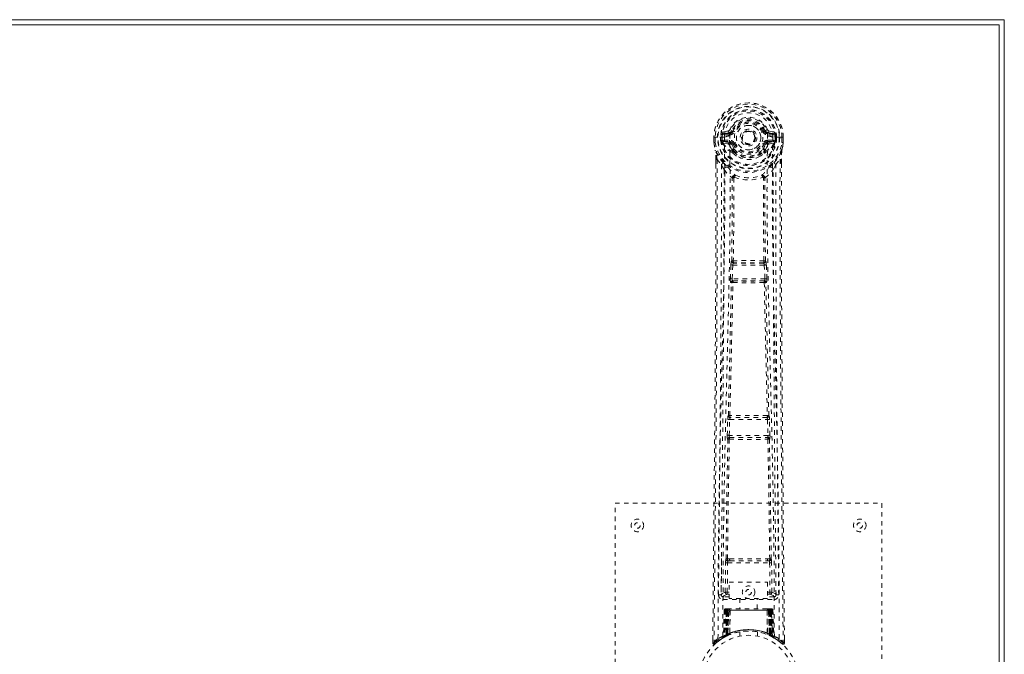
# Model space of a CAD drawing. Header units: inches. Extents: x 16.5 to 112, y 45 to 74.8.
# Tile 7 of 7: x 89.8 to 112, y 60.5 to 74.8. Entities that reach past the tile are written whole.
import ezdxf

# ---------------------------------------------------------------- set-up
doc = ezdxf.new("R2010")
doc.units = ezdxf.units.IN
doc.header["$MEASUREMENT"] = 0
doc.linetypes.add('SLD-Dashed', pattern=[0.075, 0.05, -0.025])
doc.linetypes.add('SLD-Solid', pattern=[0])

msp = doc.modelspace()

# ---------------------------------------------------------------- linework, layer by layer
at = {"color": 7, "linetype": 'SLD-Solid', "lineweight": 15}
for p, q in [((16.481, 74.754), (111.981, 74.754)), ((111.863, 74.636), (16.599, 74.636)), ((16.599, 74.636), (111.863, 74.636)), ((111.863, 45.123), (111.863, 74.636)), ((111.863, 74.636), (111.863, 45.123)), ((111.981, 74.754), (111.981, 45.004))]:
    msp.add_line(p, q, dxfattribs=at)
at = {"color": 7, "linetype": 'SLD-Dashed', "lineweight": 0}
for p, q in [((105.775, 72.254), (105.656, 72.231)), ((105.686, 72.194), (105.803, 72.215)), ((105.686, 72.194), (105.686, 72.164)), ((105.803, 72.194), (105.686, 72.194)), ((105.803, 72.215), (105.803, 72.194)), ((105.803, 72.164), (105.803, 72.194)), ((105.808, 72.281), (105.862, 72.258)), ((105.858, 72.25), (105.862, 72.258)), ((105.862, 72.258), (105.885, 72.249)), ((106.578, 72.249), (106.6, 72.258)), ((106.6, 72.258), (106.604, 72.25)), ((106.66, 72.215), (106.777, 72.194)), ((106.66, 72.215), (106.66, 72.194)), ((106.777, 72.194), (106.66, 72.194)), ((106.66, 72.164), (106.66, 72.194)), ((106.807, 72.231), (106.688, 72.254)), ((106.777, 72.164), (106.777, 72.194)), ((105.452, 72.111), (105.452, 71.994)), ((105.456, 72.111), (105.452, 72.111)), ((105.452, 71.994), (105.452, 71.989)), ((105.453, 72.111), (105.453, 71.994)), ((105.509, 72.11), (105.456, 72.111)), ((105.481, 72.109), (105.482, 71.994)), ((105.532, 72.11), (105.509, 72.11)), ((105.538, 72.11), (105.532, 72.11)), ((105.688, 72.11), (105.538, 72.11)), ((105.603, 72.037), (105.603, 72.109)), ((105.603, 72.037), (105.633, 72.038)), ((105.603, 72.037), (105.603, 72.037)), ((105.638, 72.109), (105.632, 72.109)), ((105.632, 72.109), (105.633, 72.038)), ((105.633, 72.038), (105.638, 72.019)), ((105.638, 72.031), (105.638, 72.109)), ((105.638, 72.019), (105.638, 72.031)), ((105.645, 71.994), (105.648, 71.99)), ((105.658, 71.979), (105.648, 71.99)), ((105.658, 71.979), (105.773, 71.958)), ((105.673, 72.042), (105.673, 72.012)), ((105.673, 72.042), (105.803, 72.042)), ((105.803, 71.988), (105.673, 72.012)), ((105.673, 72.012), (105.803, 72.012)), ((105.803, 72.164), (105.686, 72.164)), ((105.803, 72.042), (105.803, 72.012)), ((105.803, 71.988), (105.803, 72.012)), ((105.858, 71.946), (105.85, 71.958)), ((105.885, 71.958), (105.858, 71.946)), ((106.388, 72.103), (106.387, 72.088)), ((106.388, 72.112), (106.388, 72.103)), ((106.605, 71.946), (106.578, 71.958)), ((106.612, 71.958), (106.605, 71.946)), ((106.777, 72.164), (106.66, 72.164)), ((106.66, 72.042), (106.66, 72.012)), ((106.66, 72.042), (106.79, 72.042)), ((106.79, 72.012), (106.66, 71.988)), ((106.66, 71.988), (106.66, 72.012)), ((106.66, 72.012), (106.79, 72.012)), ((106.689, 71.958), (106.805, 71.979)), ((106.774, 72.11), (106.775, 72.11)), ((106.925, 72.11), (106.775, 72.11)), ((106.79, 72.012), (106.79, 72.042)), ((106.815, 71.99), (106.805, 71.979)), ((106.805, 71.979), (106.805, 71.979)), ((106.805, 71.979), (106.805, 71.979)), ((106.815, 71.99), (106.818, 71.994)), ((106.83, 72.038), (106.824, 72.019)), ((106.824, 72.019), (106.825, 72.031)), ((106.825, 72.109), (106.83, 72.109)), ((106.825, 72.031), (106.825, 72.109)), ((106.83, 72.038), (106.83, 72.109)), ((106.86, 72.109), (106.86, 72.037)), ((106.86, 72.109), (106.86, 72.109)), ((106.86, 72.037), (106.86, 72.037)), ((106.931, 72.11), (106.925, 72.11)), ((106.954, 72.11), (106.931, 72.11)), ((107.007, 72.111), (106.954, 72.11)), ((106.981, 71.994), (106.981, 72.109)), ((107.011, 72.111), (107.007, 72.111)), ((107.009, 71.994), (107.01, 72.111)), ((107.011, 72.111), (107.01, 71.994)), ((107.01, 71.989), (107.01, 71.994)), ((105.86, 71.798), (105.86, 71.82)), ((105.878, 71.753), (105.867, 71.77)), ((105.883, 71.825), (105.883, 71.803)), ((106.579, 71.803), (106.58, 71.825)), ((106.596, 71.77), (106.584, 71.753)), ((106.603, 71.798), (106.603, 71.82)), ((105.495, 71.611), (105.495, 71.509)), ((105.496, 71.611), (105.496, 71.509)), ((105.524, 71.61), (105.62, 71.495)), ((106.842, 71.495), (106.938, 71.61)), ((106.967, 71.522), (106.967, 71.611)), ((106.968, 71.611), (106.968, 71.522)), ((105.68, 71.382), (105.62, 71.495)), ((106.842, 71.495), (106.783, 71.382)), ((105.852, 69.329), (105.851, 69.329)), ((106.611, 69.329), (106.61, 69.329)), ((105.821, 68.93), (105.833, 69.239)), ((105.833, 69.239), (105.835, 69.272)), ((105.865, 68.928), (105.877, 69.237)), ((105.877, 69.237), (106.585, 69.237)), ((105.896, 69.282), (105.896, 69.282)), ((106.567, 69.282), (105.896, 69.282)), ((106.566, 69.282), (106.567, 69.282)), ((106.585, 69.237), (106.597, 68.928)), ((106.63, 69.239), (106.627, 69.272)), ((106.642, 68.93), (106.63, 69.239)), ((106.597, 68.928), (105.865, 68.928)), ((105.888, 68.879), (105.875, 68.883)), ((105.875, 68.883), (106.587, 68.883)), ((106.587, 68.883), (106.575, 68.879)), ((105.844, 68.836), (105.831, 68.84)), ((106.619, 68.836), (106.632, 68.84)), ((105.751, 65.407), (105.762, 65.76)), ((105.776, 65.85), (105.775, 65.85)), ((105.796, 65.406), (105.807, 65.759)), ((105.807, 65.759), (106.656, 65.759)), ((105.82, 65.804), (105.821, 65.804)), ((106.643, 65.804), (105.82, 65.804)), ((106.642, 65.804), (106.643, 65.804)), ((106.656, 65.759), (106.667, 65.406)), ((106.687, 65.85), (106.687, 65.85)), ((106.711, 65.407), (106.7, 65.76)), ((105.759, 65.318), (105.764, 65.315)), ((106.667, 65.406), (105.796, 65.406)), ((105.809, 65.359), (105.803, 65.361)), ((105.803, 65.361), (106.659, 65.361)), ((106.659, 65.361), (106.654, 65.359)), ((106.698, 65.315), (106.704, 65.318)), ((103.231, 55.879), (103.231, 63.879)), ((103.231, 63.879), (109.231, 63.879)), ((109.231, 63.879), (109.231, 55.879)), ((105.622, 62.637), (105.615, 61.823)), ((105.707, 61.876), (105.714, 62.536)), ((105.752, 61.876), (105.759, 62.536)), ((105.805, 62.627), (105.757, 62.626)), ((105.759, 62.536), (106.704, 62.536)), ((105.768, 62.58), (105.815, 62.58)), ((105.815, 62.58), (106.647, 62.58)), ((106.647, 62.58), (106.695, 62.58)), ((106.706, 62.626), (106.657, 62.627)), ((106.704, 62.536), (106.711, 61.876)), ((106.756, 61.876), (106.749, 62.536)), ((106.848, 61.823), (106.84, 62.637)), ((105.794, 62.103), (106.655, 62.103)), ((105.794, 61.737), (105.794, 62.103)), ((106.655, 62.103), (106.655, 61.737)), ((105.615, 61.823), (105.615, 61.821)), ((105.615, 61.821), (105.615, 61.812)), ((105.615, 61.819), (105.618, 61.802)), ((105.66, 61.774), (105.66, 61.713)), ((105.794, 61.774), (105.66, 61.774)), ((105.707, 61.876), (105.752, 61.876)), ((105.752, 61.831), (105.752, 61.876)), ((105.794, 61.876), (105.752, 61.876)), ((105.794, 61.831), (105.752, 61.831)), ((106.655, 61.876), (106.711, 61.876)), ((106.655, 61.831), (106.711, 61.831)), ((106.803, 61.774), (106.655, 61.774)), ((106.756, 61.876), (106.711, 61.876)), ((106.711, 61.831), (106.711, 61.876)), ((106.803, 61.713), (106.803, 61.774)), ((106.845, 61.802), (106.848, 61.819)), ((106.847, 61.812), (106.848, 61.821)), ((106.848, 61.821), (106.848, 61.823)), ((105.66, 61.713), (106.803, 61.713)), ((106.655, 61.737), (105.794, 61.737)), ((106.036, 61.737), (106.036, 61.504)), ((106.426, 61.504), (106.426, 61.737)), ((105.685, 61.475), (105.664, 60.87)), ((105.698, 61.475), (105.677, 60.878)), ((105.698, 61.475), (105.685, 61.475)), ((105.717, 61.475), (105.696, 60.889)), ((105.719, 61.479), (105.697, 60.885)), ((105.716, 61.504), (105.712, 61.504)), ((105.717, 61.504), (105.717, 61.504)), ((105.783, 61.475), (105.717, 61.475)), ((105.724, 61.504), (105.724, 61.502)), ((105.729, 61.504), (105.724, 61.504)), ((105.724, 61.475), (105.724, 60.918)), ((105.738, 61.504), (105.728, 61.504)), ((105.729, 61.475), (106.734, 61.475)), ((105.729, 60.921), (105.729, 61.475)), ((105.737, 60.925), (105.737, 61.475)), ((105.742, 61.504), (105.738, 61.504)), ((105.741, 61.475), (105.741, 60.927)), ((106.721, 61.475), (105.741, 61.475)), ((105.813, 61.504), (105.747, 61.504)), ((105.756, 61.475), (105.756, 60.933)), ((105.759, 61.475), (105.756, 61.475)), ((105.759, 61.475), (106.703, 61.475)), ((105.759, 60.935), (105.759, 61.475)), ((105.764, 60.924), (105.783, 61.475)), ((105.785, 61.475), (105.766, 60.924)), ((105.783, 61.475), (105.785, 61.475)), ((105.808, 60.953), (105.813, 61.477)), ((105.815, 61.475), (105.811, 60.954)), ((105.815, 61.475), (105.813, 61.477)), ((106.647, 61.504), (105.815, 61.504)), ((106.648, 61.475), (105.815, 61.475)), ((106.649, 61.477), (106.648, 61.475)), ((106.652, 60.954), (106.648, 61.475)), ((106.716, 61.504), (106.649, 61.504)), ((106.649, 61.477), (106.654, 60.953)), ((106.678, 61.475), (106.679, 61.475)), ((106.697, 60.924), (106.678, 61.475)), ((106.746, 61.475), (106.679, 61.475)), ((106.679, 61.475), (106.698, 60.924)), ((106.707, 61.475), (106.703, 61.475)), ((106.703, 61.475), (106.703, 60.935)), ((106.707, 60.933), (106.707, 61.475)), ((106.725, 61.504), (106.721, 61.504)), ((106.721, 60.927), (106.721, 61.475)), ((106.734, 61.504), (106.725, 61.504)), ((106.725, 61.475), (106.726, 60.925)), ((106.738, 61.504), (106.733, 61.504)), ((106.734, 61.475), (106.734, 60.921)), ((106.739, 60.918), (106.739, 61.475)), ((106.766, 60.885), (106.744, 61.479)), ((106.746, 61.504), (106.746, 61.504)), ((106.746, 61.475), (106.766, 60.889)), ((106.751, 61.504), (106.747, 61.504)), ((106.764, 61.475), (106.785, 60.878)), ((106.778, 61.475), (106.764, 61.475)), ((106.778, 61.475), (106.799, 60.87)), ((105.681, 60.863), (105.747, 60.898)), ((105.696, 60.889), (105.764, 60.924)), ((105.704, 60.895), (105.709, 60.893)), ((105.724, 60.918), (105.729, 60.921)), ((105.736, 60.892), (105.724, 60.918)), ((105.736, 60.892), (105.728, 60.888)), ((105.741, 60.895), (105.729, 60.921)), ((105.741, 60.895), (105.736, 60.892)), ((105.749, 60.899), (105.737, 60.925)), ((105.754, 60.901), (105.741, 60.927)), ((105.767, 60.907), (105.741, 60.895)), ((105.747, 60.898), (105.749, 60.898)), ((105.749, 60.899), (105.754, 60.901)), ((105.767, 60.907), (105.756, 60.933)), ((105.771, 60.909), (105.759, 60.935)), ((105.766, 60.924), (105.764, 60.924)), ((105.808, 60.953), (105.811, 60.954)), ((105.811, 60.926), (105.814, 60.927)), ((106.031, 60.987), (106.031, 60.89)), ((106.431, 60.89), (106.431, 60.987)), ((106.648, 60.927), (106.651, 60.926)), ((106.652, 60.954), (106.654, 60.953)), ((106.695, 60.907), (106.692, 60.909)), ((106.707, 60.933), (106.695, 60.907)), ((106.698, 60.924), (106.697, 60.924)), ((106.698, 60.924), (106.766, 60.889)), ((106.721, 60.927), (106.709, 60.901)), ((106.709, 60.901), (106.713, 60.899)), ((106.726, 60.925), (106.713, 60.899)), ((106.714, 60.898), (106.715, 60.898)), ((106.715, 60.898), (106.782, 60.863)), ((106.734, 60.921), (106.721, 60.895)), ((106.726, 60.892), (106.721, 60.895)), ((106.739, 60.918), (106.726, 60.892)), ((106.734, 60.921), (106.739, 60.918)), ((105.425, 60.823), (105.425, 60.738)), ((105.425, 60.738), (105.454, 60.737)), ((105.475, 60.715), (105.576, 60.796)), ((105.585, 60.803), (105.646, 60.841)), ((105.649, 60.845), (105.663, 60.853)), ((105.664, 60.87), (105.677, 60.878)), ((106.785, 60.878), (106.799, 60.87)), ((106.8, 60.853), (106.813, 60.845)), ((107.038, 60.738), (107.037, 60.822))]:
    msp.add_line(p, q, dxfattribs=at)
at = {"color": 7, "linetype": 'SLD-Dashed', "lineweight": 0, "flags": 128}
for points in [[(105.806, 72.14), (105.811, 72.218), (105.834, 72.293), (105.873, 72.363), (105.927, 72.424), (105.992, 72.474), (106.067, 72.51), (106.148, 72.533), (106.231, 72.54), (106.315, 72.533), (106.396, 72.51), (106.47, 72.474), (106.536, 72.424), (106.59, 72.363), (106.629, 72.293), (106.652, 72.218), (106.657, 72.14)], [(105.686, 72.164), (105.663, 72.169), (105.643, 72.182)], [(105.912, 72.237), (105.907, 72.24), (105.902, 72.242), (105.897, 72.244), (105.893, 72.245), (105.89, 72.247), (105.887, 72.248), (105.885, 72.249), (105.885, 72.249)], [(106.55, 72.237), (106.556, 72.24), (106.561, 72.242), (106.565, 72.244), (106.57, 72.245), (106.573, 72.247), (106.576, 72.248), (106.577, 72.249), (106.578, 72.249)], [(106.819, 72.182), (106.8, 72.169), (106.777, 72.164)], [(105.452, 72.111), (105.451, 72.11), (105.452, 72.11), (105.455, 72.11), (105.459, 72.11), (105.463, 72.11), (105.469, 72.11), (105.475, 72.11), (105.481, 72.109)], [(105.452, 71.994), (105.465, 71.899), (105.481, 71.823)], [(105.452, 71.989), (105.453, 71.99), (105.455, 71.99), (105.458, 71.99), (105.462, 71.991), (105.466, 71.991), (105.471, 71.992), (105.476, 71.993), (105.482, 71.994)], [(105.482, 71.994), (105.475, 71.994), (105.469, 71.994), (105.464, 71.994), (105.459, 71.994), (105.455, 71.994), (105.453, 71.994), (105.452, 71.994), (105.452, 71.994)], [(105.452, 71.989), (105.464, 71.901), (105.483, 71.813)], [(105.543, 60.832), (105.549, 62.422), (105.567, 64.011), (105.598, 65.598), (105.636, 67.181), (105.665, 68.42), (105.689, 69.656), (105.698, 70.886), (105.688, 72.11)], [(105.633, 72.038), (105.633, 72.038), (105.633, 72.038)], [(105.638, 72.031), (105.655, 72.04), (105.673, 72.042)], [(105.652, 60.887), (105.659, 62.473), (105.679, 64.058), (105.712, 65.641), (105.752, 67.219), (105.784, 68.457), (105.808, 69.69), (105.818, 70.918), (105.806, 72.14)], [(105.801, 71.936), (105.787, 71.953), (105.773, 71.958)], [(105.912, 71.969), (105.907, 71.967), (105.902, 71.965), (105.897, 71.963), (105.893, 71.961), (105.89, 71.96), (105.887, 71.959), (105.885, 71.958), (105.885, 71.958)], [(106.55, 71.969), (106.556, 71.967), (106.561, 71.965), (106.565, 71.963), (106.57, 71.961), (106.573, 71.96), (106.576, 71.959), (106.577, 71.958), (106.578, 71.958)], [(106.81, 60.887), (106.804, 62.473), (106.784, 64.058), (106.751, 65.641), (106.71, 67.219), (106.679, 68.457), (106.654, 69.69), (106.645, 70.918), (106.657, 72.14)], [(106.662, 71.936), (106.675, 71.953), (106.689, 71.958)], [(106.919, 60.832), (106.914, 62.422), (106.895, 64.011), (106.865, 65.598), (106.827, 67.181), (106.797, 68.42), (106.774, 69.656), (106.764, 70.886), (106.775, 72.11)], [(106.79, 72.042), (106.808, 72.04), (106.825, 72.031)], [(106.83, 72.109), (106.834, 72.109), (106.84, 72.109), (106.849, 72.109), (106.86, 72.109)], [(106.86, 72.037), (106.849, 72.037), (106.84, 72.038), (106.833, 72.038), (106.83, 72.038)], [(106.83, 72.038), (106.83, 72.038), (106.83, 72.038)], [(106.98, 71.813), (106.997, 71.891), (107.01, 71.989)], [(106.981, 72.109), (106.988, 72.11), (106.994, 72.11), (106.999, 72.11), (107.004, 72.11), (107.008, 72.11), (107.01, 72.11), (107.011, 72.11), (107.011, 72.111)], [(107.01, 71.994), (107.011, 71.994), (107.01, 71.994), (107.007, 71.994), (107.004, 71.994), (106.999, 71.994), (106.993, 71.994), (106.987, 71.994), (106.981, 71.994)], [(107.01, 71.989), (107.009, 71.99), (107.007, 71.99), (107.005, 71.99), (107.001, 71.991), (106.997, 71.991), (106.992, 71.992), (106.986, 71.993), (106.981, 71.994)], [(107.01, 71.994), (106.998, 71.899), (106.982, 71.823)], [(105.481, 71.823), (105.481, 71.818), (105.483, 71.813)], [(105.663, 71.535), (105.562, 71.658), (105.483, 71.813)], [(105.86, 71.82), (105.829, 71.871), (105.801, 71.936)], [(105.858, 71.946), (105.884, 71.886), (105.912, 71.838)], [(105.878, 71.753), (105.954, 71.693), (106.004, 71.667)], [(106.459, 71.667), (106.509, 71.693), (106.584, 71.753)], [(106.603, 71.82), (106.634, 71.871), (106.662, 71.936)], [(106.8, 71.535), (106.901, 71.658), (106.98, 71.813)], [(106.98, 71.813), (106.982, 71.818), (106.982, 71.823)], [(105.524, 71.61), (105.526, 70.796), (105.525, 69.947), (105.523, 69.063), (105.519, 68.261), (105.516, 67.744), (105.512, 67.202), (105.508, 66.635), (105.504, 66.072), (105.5, 65.584), (105.494, 64.937), (105.488, 64.249), (105.481, 63.52), (105.474, 62.843), (105.454, 60.737)], [(105.495, 71.611), (105.494, 71.611), (105.495, 71.611), (105.498, 71.61), (105.501, 71.61), (105.506, 71.61), (105.512, 71.61), (105.518, 71.61), (105.524, 71.61)], [(106.938, 71.61), (106.937, 70.872), (106.938, 70.091), (106.94, 69.268), (106.943, 68.403), (106.948, 67.606), (106.953, 66.777), (106.955, 66.586), (106.956, 66.393), (106.958, 66.199), (106.959, 66.066), (106.96, 65.936), (106.961, 65.801), (106.962, 65.66), (106.966, 65.206), (106.971, 64.702), (106.976, 64.146), (106.979, 63.795), (106.983, 63.423), (106.987, 63.02), (106.99, 62.644), (106.995, 62.154), (106.999, 61.718), (107.003, 61.336), (107.006, 61.01), (107.008, 60.738)], [(106.938, 71.61), (106.944, 71.61), (106.95, 71.61), (106.956, 71.61), (106.961, 71.61), (106.965, 71.61), (106.967, 71.611), (106.968, 71.611), (106.968, 71.611)], [(106.968, 71.522), (106.971, 68.894), (106.988, 66.175), (107.012, 63.457), (107.038, 60.738)], [(105.495, 71.509), (105.492, 68.893), (105.475, 66.177), (105.45, 63.455), (105.425, 60.738)], [(105.62, 71.495), (105.621, 70.754), (105.619, 69.982), (105.616, 69.179), (105.613, 68.413), (105.607, 67.638), (105.602, 66.862), (105.595, 66.106), (105.589, 65.381), (105.582, 64.705), (105.575, 63.948), (105.568, 63.239), (105.561, 62.542), (105.555, 61.819)], [(105.68, 71.382), (105.671, 68.195), (105.645, 65.008), (105.615, 61.819)], [(105.68, 71.382), (105.764, 71.284), (105.861, 71.198)], [(105.758, 71.446), (105.767, 71.438), (105.773, 71.431)], [(106.601, 71.198), (106.699, 71.284), (106.783, 71.382)], [(106.69, 71.431), (106.695, 71.437), (106.705, 71.446)], [(106.848, 61.819), (106.817, 65.008), (106.792, 68.195), (106.783, 71.382)], [(106.908, 61.819), (106.904, 62.196), (106.9, 62.624), (106.896, 63.094), (106.892, 63.519), (106.89, 63.742), (106.887, 63.964), (106.885, 64.187), (106.883, 64.439), (106.88, 64.694), (106.878, 64.942), (106.873, 65.445), (106.869, 65.913), (106.865, 66.345), (106.862, 66.768), (106.858, 67.258), (106.852, 68.098), (106.847, 68.947), (106.844, 69.824), (106.842, 70.678), (106.842, 71.495)], [(105.852, 69.329), (105.863, 70.261), (105.864, 71.189)], [(105.909, 71.207), (105.904, 71.216), (105.898, 71.223), (105.89, 71.226), (105.882, 71.227), (105.874, 71.223), (105.868, 71.217), (105.864, 71.208), (105.861, 71.198)], [(105.899, 71.196), (105.899, 70.267), (105.888, 69.334)], [(105.909, 71.207), (105.903, 71.203), (105.9, 71.2), (105.9, 71.198), (105.899, 71.196)], [(106.601, 71.198), (106.599, 71.208), (106.595, 71.217), (106.588, 71.223), (106.581, 71.227), (106.573, 71.226), (106.565, 71.223), (106.558, 71.216), (106.553, 71.207)], [(106.563, 71.196), (106.563, 71.198), (106.562, 71.2), (106.56, 71.203), (106.553, 71.207)], [(106.575, 69.334), (106.564, 70.267), (106.563, 71.196)], [(106.61, 69.329), (106.6, 70.261), (106.599, 71.189)], [(105.833, 69.239), (105.838, 69.238), (105.848, 69.238), (105.862, 69.237), (105.877, 69.237)], [(105.877, 69.237), (105.878, 69.245), (105.88, 69.254), (105.884, 69.268), (105.89, 69.278), (105.893, 69.281), (105.894, 69.281), (105.896, 69.282)], [(106.585, 69.237), (106.593, 69.237), (106.601, 69.237), (106.608, 69.238), (106.614, 69.238), (106.62, 69.238), (106.625, 69.238), (106.628, 69.238), (106.63, 69.239)], [(105.821, 68.93), (105.823, 68.93), (105.826, 68.93), (105.83, 68.929), (105.836, 68.929), (105.842, 68.929), (105.85, 68.929), (105.857, 68.928), (105.865, 68.928)], [(105.875, 68.883), (105.87, 68.887), (105.867, 68.897), (105.865, 68.911), (105.865, 68.919), (105.865, 68.928)], [(106.597, 68.928), (106.598, 68.919), (106.598, 68.911), (106.596, 68.897), (106.592, 68.887), (106.587, 68.883)], [(106.597, 68.928), (106.605, 68.928), (106.613, 68.929), (106.62, 68.929), (106.627, 68.929), (106.632, 68.929), (106.637, 68.93), (106.64, 68.93), (106.642, 68.93)], [(105.776, 65.85), (105.811, 67.345), (105.844, 68.836)], [(105.81, 65.853), (105.846, 67.349), (105.879, 68.84)], [(106.583, 68.84), (106.617, 67.349), (106.652, 65.853)], [(106.687, 65.85), (106.652, 67.345), (106.619, 68.836)], [(105.762, 65.76), (105.764, 65.794), (105.764, 65.795)], [(105.762, 65.76), (105.764, 65.76), (105.767, 65.76), (105.771, 65.76), (105.777, 65.76), (105.784, 65.759), (105.791, 65.759), (105.799, 65.759), (105.807, 65.759)], [(105.781, 65.83), (105.779, 65.833), (105.776, 65.85)], [(106.656, 65.759), (106.664, 65.759), (106.672, 65.759), (106.679, 65.759), (106.686, 65.76), (106.691, 65.76), (106.696, 65.76), (106.699, 65.76), (106.7, 65.76)], [(106.7, 65.76), (106.699, 65.794), (106.698, 65.795)], [(105.724, 62.625), (105.74, 63.971), (105.764, 65.315)], [(105.751, 65.407), (105.753, 65.407), (105.756, 65.407), (105.76, 65.407), (105.766, 65.407), (105.773, 65.407), (105.78, 65.407), (105.788, 65.406), (105.796, 65.406)], [(105.757, 62.626), (105.773, 63.973), (105.798, 65.317)], [(106.664, 65.317), (106.689, 63.973), (106.706, 62.626)], [(106.667, 65.406), (106.675, 65.406), (106.683, 65.407), (106.69, 65.407), (106.697, 65.407), (106.702, 65.407), (106.707, 65.407), (106.71, 65.407), (106.711, 65.407)], [(106.739, 62.625), (106.723, 63.971), (106.698, 65.315)], [(105.714, 62.536), (105.719, 62.536), (105.729, 62.536), (105.743, 62.536), (105.759, 62.536)], [(105.768, 62.58), (105.751, 62.584), (105.74, 62.591)], [(105.805, 62.627), (106.017, 62.627), (106.231, 62.627), (106.446, 62.627), (106.657, 62.627)], [(105.815, 62.58), (106.02, 62.58), (106.226, 62.58), (106.437, 62.58), (106.647, 62.58)], [(106.704, 62.536), (106.719, 62.536), (106.734, 62.536), (106.744, 62.536), (106.749, 62.536)], [(105.707, 61.876), (105.638, 61.848), (105.617, 61.822)], [(105.66, 61.774), (105.683, 61.802), (105.752, 61.831)], [(106.711, 61.831), (106.78, 61.802), (106.803, 61.774)], [(106.848, 61.819), (106.825, 61.848), (106.756, 61.876)], [(105.685, 61.475), (105.688, 61.475), (105.696, 61.475), (105.709, 61.475), (105.724, 61.475)], [(105.737, 61.475), (105.723, 61.475), (105.71, 61.475), (105.702, 61.475), (105.698, 61.475)], [(105.717, 61.475), (105.717, 61.475), (105.719, 61.475), (105.722, 61.475), (105.727, 61.475), (105.733, 61.475), (105.74, 61.475), (105.748, 61.475), (105.756, 61.475)], [(105.738, 61.503), (105.734, 61.504), (105.731, 61.504), (105.73, 61.504), (105.73, 61.504)], [(105.795, 61.494), (105.788, 61.485), (105.785, 61.475)], [(105.813, 61.477), (105.798, 61.491), (105.795, 61.494)], [(106.649, 61.477), (106.664, 61.491), (106.668, 61.494)], [(106.678, 61.475), (106.675, 61.485), (106.668, 61.494)], [(106.707, 61.475), (106.715, 61.475), (106.722, 61.475), (106.729, 61.475), (106.735, 61.475), (106.74, 61.475), (106.744, 61.475), (106.746, 61.475), (106.746, 61.475)], [(106.717, 61.504), (106.716, 61.504), (106.715, 61.504)], [(106.732, 61.504), (106.732, 61.504), (106.731, 61.504), (106.729, 61.504), (106.725, 61.503)], [(106.764, 61.475), (106.761, 61.475), (106.752, 61.475), (106.74, 61.475), (106.725, 61.475)], [(106.739, 61.475), (106.754, 61.475), (106.767, 61.475), (106.775, 61.475), (106.778, 61.475)], [(106.746, 61.475), (106.745, 61.482), (106.744, 61.484)], [(106.692, 60.909), (106.692, 60.911), (106.695, 60.916), (106.699, 60.925), (106.703, 60.935)], [(106.765, 60.872), (106.759, 60.876), (106.726, 60.892)], [(106.768, 60.881), (106.767, 60.887), (106.767, 60.889)], [(105.428, 60.738), (105.429, 60.73), (105.433, 60.723), (105.438, 60.716), (105.444, 60.711), (105.451, 60.708), (105.459, 60.708), (105.466, 60.71), (105.473, 60.714)], [(106.805, 60.852), (106.799, 60.864), (106.794, 60.877)], [(106.798, 60.864), (106.798, 60.87), (106.798, 60.871)], [(107.008, 60.737), (107, 60.729), (106.994, 60.722), (106.99, 60.717), (106.988, 60.715)], [(106.99, 60.718), (106.997, 60.714), (107.005, 60.712), (107.013, 60.711), (107.021, 60.712), (107.028, 60.716), (107.033, 60.721), (107.036, 60.728), (107.038, 60.735)], [(107.038, 60.738), (107.038, 60.738), (107.036, 60.738), (107.029, 60.737), (107.02, 60.738), (107.014, 60.738), (107.008, 60.737)]]:
    msp.add_lwpolyline(points, dxfattribs=at)
at = {"color": 7, "linetype": 'SLD-Dashed', "lineweight": 0}
for centre, radius in [((106.231, 72.103), 0.7), ((106.231, 72.103), 0.69), ((106.231, 72.103), 0.623), ((106.231, 72.103), 0.32), ((106.231, 72.103), 0.275), ((106.231, 72.103), 0.188), ((106.231, 72.103), 0.157), ((106.231, 72.103), 0.142), ((106.231, 72.103), 0.14), ((106.231, 72.103), 0.138), ((103.731, 63.379), 0.141), ((103.731, 63.379), 0.0625), ((108.731, 63.379), 0.141), ((108.731, 63.379), 0.0625), ((106.231, 61.879), 0.141), ((106.231, 61.879), 0.0625), ((106.231, 59.879), 1.125), ((106.231, 59.879), 1.03)]:
    msp.add_circle(centre, radius, dxfattribs=at)
for centre, radius, start, end in [((106.231, 72.103), 0.78, 0, 179.4852), ((106.231, 72.103), 0.78, 0.5288, 179.4712), ((106.231, 72.103), 0.75, 0.4561, 179.5439), ((106.231, 72.103), 0.629, 0.5445, 179.4555), ((106.231, 72.103), 0.599, 0.5443, 179.4557), ((106.231, 72.116), 0.543, 359.3661, 180.6339), ((106.231, 72.103), 0.459, 22.774, 157.226), ((106.231, 72.103), 0.4, 22.774, 157.226), ((106.231, 72.103), 0.376, 22.774, 157.226), ((106.231, 72.103), 0.346, 22.7742, 157.2258), ((106.231, 72.103), 0.593, 172.3909, 179.4476), ((105.847, 72.155), 0.206, 158.3458, 172.3437), ((105.685, 72.224), 0.0299, 167.8962, 271.9479), ((105.803, 72.245), 0.0301, 162.3463, 268.5761), ((105.766, 72.299), 0.0455, 281.3302, 337.4968), ((105.797, 72.286), 0.0715, 274.7758, 329.7638), ((105.803, 72.283), 0.089, 270, 337.226), ((105.803, 72.283), 0.119, 269.9981, 337.2274), ((106.231, 72.103), 0.275, 89.9994, 270.0006), ((106.231, 72.103), 0.275, 270.0004, 89.9996), ((106.66, 72.283), 0.119, 202.7726, 269.9996), ((106.66, 72.283), 0.089, 202.774, 270), ((106.086, 73.559), 1.399, 291.559, 293.9896), ((106.666, 72.286), 0.0714, 210.3195, 265.2414), ((106.697, 72.299), 0.0455, 202.5445, 258.6365), ((106.659, 72.245), 0.0301, 271.4526, 17.6159), ((106.778, 72.224), 0.0299, 268.0395, 12.1165), ((106.615, 72.155), 0.206, 7.6623, 21.6592), ((106.231, 72.103), 0.593, 0.5524, 7.6091), ((105.482, 71.994), 0.03, 180.2178, 185.2738), ((106.231, 72.103), 0.787, 188.3239, 351.6761), ((106.231, 72.103), 0.758, 188.324, 351.676), ((105.626, 72.981), 0.872, 268.4822, 270.4289), ((106.231, 72.103), 0.632, 186.0642, 353.9358), ((106.231, 72.103), 0.602, 186.2697, 353.7303), ((105.722, 72.027), 0.0841, 185.3905, 202.6458), ((105.672, 71.982), 0.0305, 89.0349, 156.1844), ((106.099, 72.198), 0.497, 204.8149, 243.6298), ((106.038, 72.199), 0.439, 210.0688, 246.0866), ((105.805, 71.898), 0.242, 89.7344, 118.8273), ((105.803, 71.958), 0.0299, 91.0433, 179.0116), ((105.831, 71.93), 0.031, 31.5937, 170.0502), ((105.803, 71.923), 0.119, 22.772, 90.0024), ((105.803, 71.923), 0.089, 22.774, 90), ((105.801, 71.931), 0.0567, 28.2316, 87.9767), ((106.231, 72.103), 0.376, 202.774, 337.226), ((106.231, 72.103), 0.346, 202.7742, 337.2258), ((106.231, 72.103), 0.157, 245.1542, 290.0596), ((106.66, 71.923), 0.119, 89.9999, 157.228), ((106.66, 71.923), 0.089, 90, 157.226), ((106.368, 72.194), 0.491, 296.1262, 335.5145), ((106.424, 72.2), 0.44, 293.935, 329.9014), ((106.631, 71.93), 0.031, 10.1654, 148.1969), ((106.662, 71.931), 0.0565, 91.9549, 151.5689), ((106.656, 71.891), 0.249, 61.7048, 89.8624), ((106.66, 71.958), 0.0299, 0.9967, 88.9575), ((106.79, 71.982), 0.0306, 23.8344, 90.9549), ((106.711, 72.034), 0.114, 339.6393, 352.345), ((104.294, 71.639), 1.201, 358.6562, 8.8164), ((101.901, 70.97), 3.679, 10.0119, 13.2364), ((105.89, 71.817), 0.0305, 43.9275, 174.376), ((105.882, 71.775), 0.0505, 88.2685, 115.7527), ((105.882, 71.752), 0.0506, 88.248, 115.6825), ((105.904, 71.794), 0.0445, 175.0309, 212.6721), ((105.919, 71.747), 0.0404, 127.2211, 172.7017), ((105.911, 71.801), 0.0371, 89.2708, 139.838), ((106.231, 72.115), 0.453, 219.7479, 320.2513), ((105.916, 71.804), 0.0326, 181.645, 227.8246), ((106.231, 72.141), 0.494, 226.9723, 313.0277), ((106.231, 72.097), 0.411, 219.0114, 320.9886), ((106.166, 72.099), 0.465, 325.8354, 340.797), ((106.573, 71.817), 0.0305, 5.6292, 136.0672), ((106.551, 71.801), 0.0371, 40.1586, 90.7294), ((106.547, 71.804), 0.0326, 312.1724, 358.358), ((106.544, 71.747), 0.0404, 7.3049, 52.7723), ((106.581, 71.752), 0.0506, 64.3202, 91.7446), ((106.581, 71.775), 0.0504, 64.2097, 91.7683), ((106.558, 71.794), 0.0444, 327.401, 4.9869), ((110.564, 70.97), 3.682, 166.7649, 169.9868), ((108.17, 71.639), 1.202, 171.1878, 181.3421), ((106.083, 71.046), 0.644, 130.7432, 135.9098), ((107.211, 73.114), 2.211, 225.5739, 228.9361), ((106.231, 72.085), 0.476, 241.4719, 298.5272), ((105.259, 73.107), 2.202, 311.0564, 314.4332), ((106.381, 71.048), 0.642, 44.0806, 49.2629), ((105.741, 71.38), 0.0608, 58.0288, 177.621), ((106.5, 71.941), 0.887, 215.0285, 230.8698), ((105.963, 71.941), 0.888, 309.1315, 324.97), ((106.722, 71.38), 0.0608, 2.3796, 121.9729), ((105.922, 71.194), 0.0608, 73.4564, 176.3315), ((105.849, 71.19), 0.0143, 356.687, 32.4351), ((105.896, 71.117), 0.0794, 87.4872, 113.9511), ((105.986, 71.189), 0.0786, 126.254, 166.6811), ((106.231, 72.117), 0.965, 250.5266, 289.4744), ((106.231, 72.044), 0.844, 249.773, 290.2272), ((106.54, 71.194), 0.0608, 3.6702, 106.5418), ((106.477, 71.189), 0.0786, 13.3358, 53.7292), ((106.567, 71.117), 0.0795, 66.0562, 92.5055), ((106.613, 71.19), 0.0143, 147.5649, 183.313), ((105.929, 69.276), 0.0934, 145.8826, 182.451), ((105.896, 69.327), 0.0451, 177.864, 268.9523), ((105.882, 69.245), 0.0889, 86.1826, 109.6203), ((105.897, 69.327), 0.0451, 177.8469, 268.9555), ((105.974, 69.321), 0.0873, 171.8169, 206.8044), ((106.231, 36.611), 32.724, 89.399, 90.6009), ((106.488, 69.321), 0.0872, 333.1881, 8.2006), ((106.565, 69.327), 0.0451, 271.052, 2.1456), ((106.566, 69.327), 0.0451, 271.038, 2.1456), ((106.581, 69.246), 0.088, 70.2488, 93.9504), ((106.534, 69.276), 0.0933, 357.5338, 34.1335), ((106.231, 35.901), 33.383, 89.4253, 90.5747), ((106.527, 69.239), 0.0588, 357.8491, 46.628), ((105.984, 68.903), 0.165, 170.5976, 202.3627), ((105.876, 68.838), 0.0451, 90.8717, 177.5056), ((105.889, 68.834), 0.0451, 90.8882, 177.406), ((105.94, 68.847), 0.0608, 148.3009, 186.2155), ((106.231, 101.758), 32.881, 269.4018, 270.5982), ((106.574, 68.834), 0.0451, 2.6055, 89.1004), ((106.522, 68.847), 0.0613, 353.9417, 31.5286), ((106.587, 68.838), 0.0451, 2.4822, 89.1405), ((106.479, 68.903), 0.165, 337.6289, 9.4049), ((105.873, 68.749), 0.0918, 86.0208, 108.5472), ((106.231, 105.859), 37.02, 269.4551, 270.5446), ((106.59, 68.749), 0.092, 71.4695, 93.9853), ((105.882, 65.8), 0.118, 154.6474, 182.0156), ((105.821, 65.849), 0.0451, 178.3771, 269.3682), ((105.802, 65.728), 0.125, 86.444, 102.2357), ((105.82, 65.847), 0.0433, 202.7769, 270.2185), ((105.869, 65.765), 0.0626, 141.5463, 185.5116), ((105.879, 65.842), 0.0697, 170.9107, 213.0653), ((106.231, 32.286), 33.57, 89.2813, 90.7188), ((106.231, 32.457), 33.35, 89.2944, 90.7056), ((106.584, 65.842), 0.0697, 326.9347, 9.0893), ((106.642, 65.849), 0.0451, 270.6343, 1.6354), ((106.642, 65.849), 0.0451, 270.632, 1.6288), ((106.594, 65.765), 0.0626, 354.4863, 38.4557), ((106.66, 65.73), 0.123, 77.6556, 93.6635), ((106.581, 65.8), 0.118, 357.9869, 25.3657), ((105.971, 65.38), 0.221, 172.876, 196.3627), ((105.804, 65.316), 0.0451, 90.555, 178.0574), ((105.81, 65.313), 0.0451, 90.5754, 178.0319), ((105.791, 65.182), 0.136, 86.7389, 101.1119), ((105.855, 65.392), 0.0601, 166.8984, 211.4104), ((105.855, 65.325), 0.0567, 143.3834, 187.5187), ((106.231, 101.449), 36.134, 269.3135, 270.6865), ((106.231, 98.388), 33.032, 269.2676, 270.7324), ((106.653, 65.313), 0.0451, 1.9712, 89.4215), ((106.608, 65.325), 0.057, 352.6102, 36.4877), ((106.608, 65.392), 0.0601, 328.5994, 13.0918), ((106.659, 65.316), 0.0451, 1.9426, 89.445), ((106.672, 65.182), 0.136, 78.8658, 93.2805), ((106.491, 65.38), 0.222, 343.647, 7.1143), ((106.003, 62.55), 0.289, 164.9842, 182.6409), ((105.75, 62.368), 0.258, 88.4486, 95.7725), ((105.762, 62.623), 0.0384, 177.0745, 235.3656), ((105.832, 62.62), 0.0757, 175.3524, 211.8344), ((105.836, 62.543), 0.0773, 151.6183, 185.464), ((105.87, 62.616), 0.0652, 170.5378, 213.5536), ((106.593, 62.616), 0.0652, 326.426, 9.4466), ((106.631, 62.62), 0.0751, 328.0154, 4.7966), ((106.693, 62.626), 0.0456, 271.9254, 359.0018), ((106.627, 62.543), 0.0773, 354.5384, 28.3783), ((106.713, 62.368), 0.258, 84.2215, 91.5576), ((106.46, 62.55), 0.289, 357.3465, 15.0255), ((105.597, 64.684), 2.865, 269.1596, 270.3595), ((105.659, 61.818), 0.105, 179.364, 270.0828), ((105.66, 61.819), 0.045, 202.0046, 269.9831), ((105.752, 61.876), 0.0451, 179.6135, 269.5724), ((106.71, 61.876), 0.0451, 270.428, 0.3557), ((106.803, 61.818), 0.105, 269.9166, 0.6367), ((106.803, 61.819), 0.045, 270.0248, 337.9875), ((106.866, 64.689), 2.87, 269.6421, 270.8398), ((105.715, 61.474), 0.03, 90.0114, 177.9996), ((105.716, 61.474), 0.0305, 110.7021, 177.6589), ((105.728, 61.474), 0.03, 113.492, 178.0154), ((105.729, 61.473), 0.0315, 89.314, 122.3634), ((105.751, 61.469), 0.0353, 81.8062, 170.6845), ((105.747, 61.474), 0.03, 90.0685, 178.0592), ((105.746, 61.621), 0.12, 255.9232, 259.5417), ((106.133, 61.483), 0.404, 176.9058, 181.014), ((106.573, 61.479), 0.836, 178.3995, 180.2344), ((106.162, 61.483), 0.421, 177.0248, 180.9693), ((106.197, 61.482), 0.441, 177.153, 180.9154), ((106.206, 61.482), 0.446, 177.1843, 180.9027), ((105.813, 61.475), 0.0299, 90.1888, 178.2091), ((105.816, 61.478), 0.0266, 90.775, 141.4759), ((106.647, 61.478), 0.0264, 38.3581, 89.39), ((106.649, 61.475), 0.0299, 1.7998, 89.8113), ((106.268, 61.483), 0.435, 359.0512, 2.8619), ((106.264, 61.483), 0.443, 359.0824, 2.8307), ((106.716, 61.474), 0.03, 1.9228, 89.9406), ((106.299, 61.482), 0.423, 359.0495, 2.975), ((106.303, 61.483), 0.423, 359.0399, 2.966), ((106.319, 61.482), 0.415, 359.0298, 3.0318), ((106.734, 61.473), 0.0315, 57.9521, 90.6832), ((106.718, 61.616), 0.115, 280.1062, 283.971), ((105.932, 61.479), 0.807, 359.7522, 1.6541), ((106.734, 61.474), 0.03, 1.9669, 66.5684), ((106.748, 61.474), 0.03, 1.9861, 90.0029), ((106.746, 61.474), 0.0305, 2.3765, 69.3638), ((106.231, 59.879), 1.158, 47.8715, 132.1368), ((106.216, 59.646), 1.363, 114.449, 119.5861), ((106.231, 59.847), 1.19, 60.88, 119.12), ((105.693, 60.9), 0.0429, 197.0124, 245.8243), ((106.221, 60.245), 0.837, 126.4717, 131.7419), ((106.231, 59.879), 1.128, 60.4734, 119.5266), ((106.202, 60.273), 0.801, 125.5164, 130.9417), ((105.68, 61.02), 0.137, 269.4061, 293.5157), ((105.666, 60.89), 0.0299, 299.251, 358.1853), ((106.204, 60.276), 0.796, 124.328, 129.6895), ((105.712, 61.001), 0.109, 271.2468, 300.4821), ((106.231, 59.88), 1.155, 64.2142, 115.7858), ((106.231, 59.88), 1.155, 64.9105, 115.0895), ((105.734, 60.925), 0.0297, 295.5422, 358.5058), ((105.736, 60.925), 0.0297, 295.4471, 358.5199), ((106.122, 60.114), 0.868, 113.558, 115.4834), ((106.231, 59.881), 1.155, 65.8865, 114.1135), ((106.186, 60.33), 0.728, 121.2263, 125.2557), ((105.782, 60.936), 0.031, 340.2243, 31.6758), ((106.231, 59.916), 1.12, 67.9257, 112.0743), ((105.781, 60.936), 0.0345, 344.827, 31.0494), ((106.682, 60.936), 0.0345, 148.9617, 195.1619), ((106.681, 60.936), 0.0311, 148.3372, 199.624), ((106.274, 60.326), 0.733, 54.7576, 58.7658), ((106.236, 59.889), 1.117, 60.7566, 65.7317), ((106.727, 60.925), 0.0297, 181.4801, 244.5529), ((106.728, 60.925), 0.0297, 181.4788, 244.4734), ((106.245, 60.258), 0.818, 50.3854, 55.5971), ((106.255, 60.266), 0.809, 49.0884, 54.4579), ((106.221, 59.859), 1.152, 59.9217, 63.959), ((106.234, 60.235), 0.849, 48.2974, 53.4889), ((106.796, 60.89), 0.0299, 181.7966, 240.7514), ((106.769, 60.9), 0.0429, 294.1574, 342.9975), ((106.245, 59.644), 1.365, 60.4174, 65.5474), ((106.229, 59.84), 1.205, 124.6769, 131.8754), ((105.454, 60.738), 0.03, 179.4621, 312.1569), ((105.51, 60.767), 0.0629, 208.4118, 235.9829), ((106.227, 59.886), 1.12, 124.637, 132.1045), ((105.573, 60.832), 0.03, 180.254, 304.0794), ((106.232, 59.878), 1.129, 119.5291, 124.654), ((105.634, 60.871), 0.03, 301.0614, 358.0272), ((105.648, 60.879), 0.0299, 300.3006, 358.0895), ((106.084, 60.133), 0.835, 118.79, 120.3499), ((106.306, 60.01), 0.977, 59.6482, 62.4986), ((106.797, 60.889), 0.03, 196.8688, 241.249), ((106.815, 60.879), 0.0299, 181.8996, 239.7104), ((106.232, 59.88), 1.127, 55.3398, 60.4743), ((106.848, 60.907), 0.0707, 211.4484, 238.9034), ((106.232, 59.88), 1.126, 58.921, 59.8014), ((106.829, 60.871), 0.03, 181.9695, 238.9256), ((106.889, 60.832), 0.03, 235.9309, 359.7309), ((106.236, 59.886), 1.119, 47.8932, 55.3655), ((106.237, 59.845), 1.2, 48.1041, 55.3368), ((107.008, 60.738), 0.03, 227.8499, 0.527)]:
    msp.add_arc(centre, radius, start, end, dxfattribs=at)

doc.saveas('drawing.dxf')
